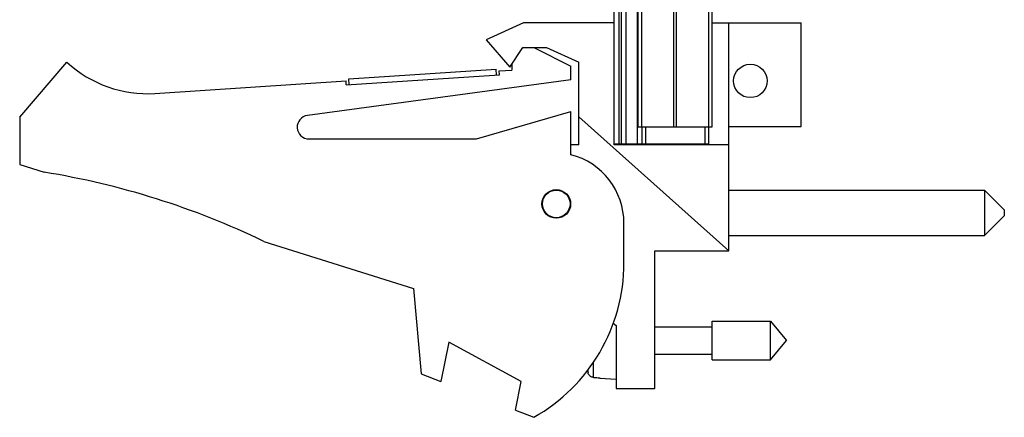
# Model space of a CAD drawing. Header units: inches. Extents: x 0.2 to 16.8, y 0.1 to 10.8.
# Tile 2 of 10: x 7.9 to 10.4, y 2.7 to 3.7. Entities that reach past the tile are written whole.
import ezdxf

# ---------------------------------------------------------------- set-up
doc = ezdxf.new("R2010")
doc.units = ezdxf.units.IN
doc.header["$LTSCALE"] = 0.935
doc.header["$MEASUREMENT"] = 0
doc.layers.get('0').update_dxf_attribs({"linetype": 'CONTINUOUS'})

msp = doc.modelspace()

# ---------------------------------------------------------------- linework, layer by layer
at = {"color": 7, "linetype": 'CONTINUOUS'}
for p, q in [((9.3641, 3.3812), (9.3641, 7.8271)), ((9.3761, 7.8271), (9.3761, 3.3841)), ((9.3821, 7.8271), (9.3821, 3.3841)), ((9.3941, 7.8271), (9.3941, 3.3841)), ((9.4233, 3.3841), (9.4233, 7.8271)), ((9.4251, 3.4271), (9.4251, 7.4271)), ((9.4341, 3.4271), (9.4341, 7.4271)), ((9.516, 3.4271), (9.516, 7.4271)), ((9.5223, 3.4271), (9.5223, 7.4271)), ((9.6042, 3.4271), (9.6042, 7.4271)), ((9.6131, 3.4271), (9.6131, 7.4271)), ((9.1341, 3.6912), (9.0391, 3.6482)), ((9.3641, 3.6912), (9.1341, 3.6912)), ((9.6131, 3.6912), (9.8391, 3.6912)), ((9.6551, 3.1122), (9.6551, 3.6912)), ((9.8391, 3.4282), (9.8391, 3.6912)), ((9.0391, 3.6482), (9.0991, 3.5782)), ((9.0991, 3.5782), (9.1323, 3.6282)), ((9.1323, 3.6282), (9.1923, 3.6282)), ((9.1601, 3.6282), (9.2541, 3.5812)), ((9.1923, 3.6282), (9.2741, 3.5912)), ((7.8541, 3.4512), (7.9741, 3.5912)), ((9.1041, 3.5857), (9.1041, 3.5712)), ((9.2541, 3.5462), (9.2541, 3.5812)), ((9.2741, 3.3812), (9.2741, 3.5912)), ((8.6837, 3.5336), (9.0729, 3.5591)), ((8.6902, 3.5491), (9.0644, 3.5736)), ((9.0654, 3.5586), (9.0644, 3.5736)), ((9.0722, 3.5691), (9.1041, 3.5712)), ((9.0729, 3.5591), (9.0722, 3.5691)), ((8.1977, 3.5118), (8.683, 3.5436)), ((9.2541, 3.5462), (8.5851, 3.4559)), ((8.6837, 3.5336), (8.683, 3.5436)), ((8.6912, 3.5341), (8.6902, 3.5491)), ((9.0141, 3.3962), (9.2541, 3.4662)), ((9.2541, 3.3562), (9.2541, 3.4662)), ((9.6551, 3.1122), (9.2741, 3.4528)), ((7.8541, 3.4512), (7.8541, 3.3312)), ((9.4251, 3.4271), (9.6131, 3.4271)), ((9.4341, 3.4271), (9.4341, 3.3841)), ((9.4441, 3.4271), (9.4441, 3.3841)), ((9.5941, 3.4271), (9.5941, 3.3841)), ((9.6041, 3.4271), (9.6041, 3.3841)), ((9.6551, 3.4282), (9.8391, 3.4282)), ((8.5891, 3.3962), (9.0141, 3.3962)), ((9.2741, 3.3812), (9.2541, 3.3812)), ((9.3641, 3.3841), (9.6041, 3.3841)), ((9.6551, 3.3812), (9.3641, 3.3812)), ((9.4691, 3.3841), (9.4691, 3.3812)), ((7.8541, 3.3312), (7.9161, 3.3117)), ((9.6551, 3.266), (10.3051, 3.266)), ((10.3051, 3.266), (10.3551, 3.216)), ((10.3051, 3.266), (10.3051, 3.151)), ((10.3551, 3.216), (10.3551, 3.201)), ((9.3891, 3.0812), (9.3891, 3.1819)), ((10.3051, 3.151), (10.3551, 3.201)), ((8.4741, 3.1359), (8.8541, 3.0162)), ((9.6551, 3.151), (10.3051, 3.151)), ((9.4671, 3.1122), (9.6551, 3.1122)), ((9.4671, 2.7622), (9.4671, 3.1122)), ((8.8541, 3.0162), (8.8741, 2.7992)), ((9.3614, 2.9287), (9.3691, 2.9222)), ((9.6128, 2.9334), (9.7609, 2.9334)), ((9.6128, 2.835), (9.6128, 2.9334)), ((9.7609, 2.9334), (9.8022, 2.8842)), ((9.7609, 2.835), (9.7609, 2.9334)), ((9.3691, 2.9222), (9.3691, 2.7622)), ((9.4671, 2.9192), (9.6128, 2.9192)), ((8.9441, 2.88), (8.9241, 2.78)), ((9.1281, 2.78), (8.9441, 2.88)), ((9.7609, 2.835), (9.8022, 2.8842)), ((9.312, 2.7905), (9.312, 2.8299)), ((9.4671, 2.8492), (9.6128, 2.8492)), ((9.6128, 2.835), (9.7609, 2.835)), ((9.2977, 2.8021), (9.2977, 2.811)), ((8.8741, 2.7992), (8.9241, 2.78)), ((9.1135, 2.7071), (9.1281, 2.78)), ((9.3278, 2.7895), (9.3278, 2.7885)), ((9.3278, 2.7885), (9.3691, 2.7862)), ((9.3691, 2.7622), (9.4671, 2.7622)), ((9.1135, 2.7071), (9.1601, 2.6892))]:
    msp.add_line(p, q, dxfattribs=at)
for centre, radius in [((9.7101, 3.5436), 0.0425), ((9.2171, 3.2312), 0.0365), ((9.2171, 3.2312), 0.035)]:
    msp.add_circle(centre, radius, dxfattribs=at)
for centre, radius, start, end in [((8.1781, 3.8112), 0.3, 227.1666, 273.7467), ((8.5891, 3.4262), 0.03, 97.6845, 270), ((9.2091, 3.1819), 0.18, 0, 75.5225), ((7.5928, 1.3117), 2.026, 64.2145, 80.8167), ((8.9391, 3.0812), 0.45, 299.4136, 360), ((9.5995, 2.8842), 0.3127, 193.9238, 195.2119)]:
    msp.add_arc(centre, radius, start, end, dxfattribs=at)
for points in [[(9.2985, 2.7998), (9.2982, 2.8006), (9.2979, 2.8014), (9.2977, 2.8021)], [(9.312, 2.7905), (9.3112, 2.7905), (9.3104, 2.7906), (9.3096, 2.7908)], [(9.312, 2.7905), (9.3146, 2.7903), (9.3173, 2.7902), (9.3199, 2.79)], [(9.3199, 2.79), (9.3225, 2.7899), (9.3252, 2.7897), (9.3278, 2.7895)]]:
    msp.add_open_spline(points, degree=3, dxfattribs=at)
msp.add_open_spline([(9.3096, 2.7908), (9.3088, 2.791), (9.3072, 2.7915), (9.305, 2.7925), (9.3029, 2.794), (9.3011, 2.7957), (9.2997, 2.7976), (9.2989, 2.7991), (9.2985, 2.7998)], degree=3, knots=[0, 0, 0, 0, 0.166738, 0.333466, 0.500166, 0.666798, 0.833406, 1, 1, 1, 1], dxfattribs=at)

doc.saveas('drawing.dxf')
